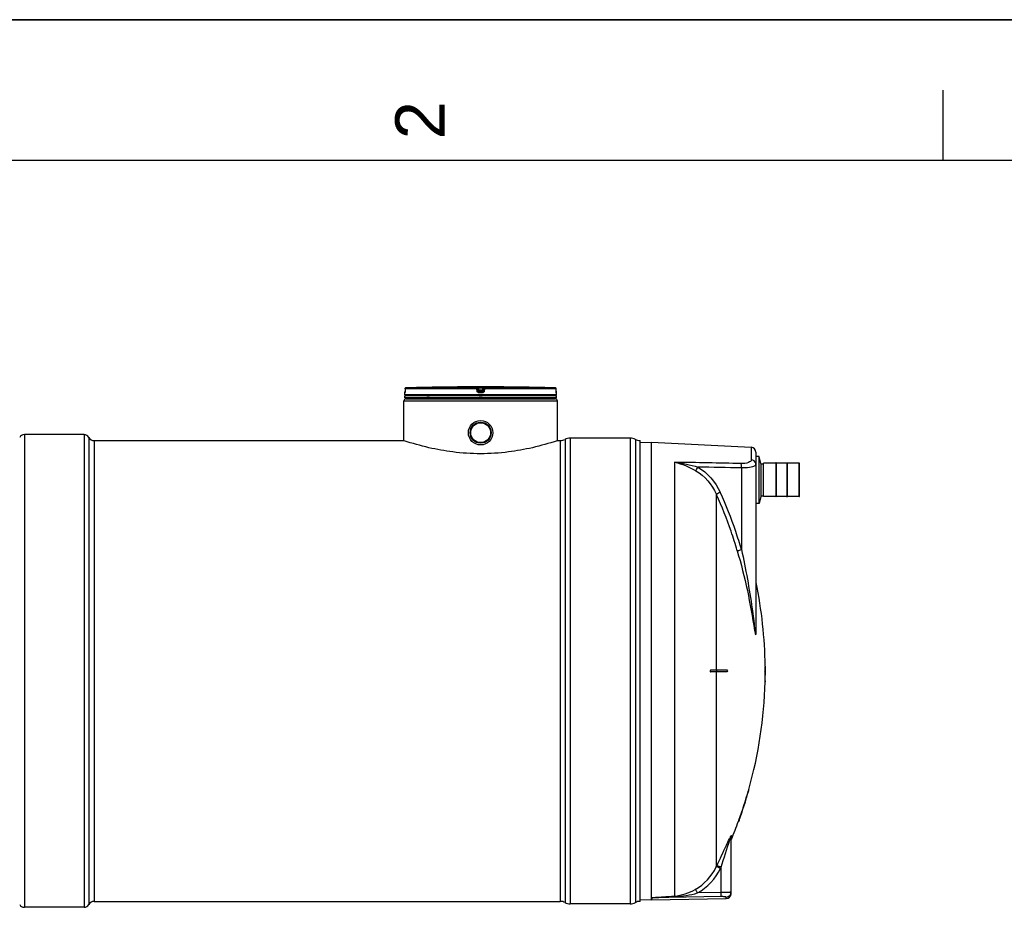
# Model space of a CAD drawing. Header units: millimetres. Extents: x 0 to 297, y 0 to 210.
# Tile 13 of 24: x 157 to 227, y 147 to 210. Entities that reach past the tile are written whole.
import ezdxf

# ---------------------------------------------------------------- set-up
doc = ezdxf.new("R2010")
doc.units = ezdxf.units.MM
doc.header["$LTSCALE"] = 16.335
doc.layers.get('0').update_dxf_attribs({"linetype": 'CONTINUOUS'})
for name, color, linetype in [('01_GLOBAL', 7, 'CONTINUOUS'), ('08_SURFACES', 7, 'CONTINUOUS'), ('AXES_REF', 7, 'CONTINUOUS')]:
    doc.layers.add(name, color=color, linetype=linetype)
doc.styles.add('TEXTSTYLE_2', font='arial.ttf')

# ---------------------------------------------------------------- blocks, each defined once
blk = doc.blocks.new('MARGEA4_BL0', base_point=(148.514, 105.014))
at = {"color": 7, "linetype": 'Continuous'}
for p, q in [((297.014, 210.014), (0.014, 210.014)), ((222.764, 205.014), (222.764, 200.014)), ((287.014, 200.014), (10.014, 200.014))]:
    blk.add_line(p, q, dxfattribs=at)
at = {"color": 7, "linetype": 'Continuous', "style": 'TEXTSTYLE_2', "oblique": 0.00002}
blk.add_text('2', height=3.5, rotation=90, dxfattribs=at).set_placement((187.389, 201.514))

msp = doc.modelspace()

# ---------------------------------------------------------------- linework, layer by layer
at = {"color": 7, "linetype": 'Continuous'}
for p, q in [((0, 210), (297, 210)), ((187.755, 183.918), (187.613, 183.917)), ((187.714, 183.918), (187.696, 183.918)), ((187.754, 183.918), (187.714, 183.918)), ((187.755, 183.918), (187.754, 183.918)), ((187.755, 183.918), (187.755, 183.918)), ((192.146, 183.918), (192.145, 183.918)), ((192.146, 183.918), (192.145, 183.918)), ((192.287, 183.917), (192.146, 183.918)), ((192.178, 183.918), (192.146, 183.918)), ((184.576, 183.364), (184.576, 183.507)), ((195.324, 183.294), (184.576, 183.294)), ((184.576, 183.152), (184.576, 183.294)), ((195.324, 183.152), (184.576, 183.152)), ((184.58, 183.541), (184.579, 183.534)), ((184.581, 183.564), (184.58, 183.555)), ((184.58, 183.555), (184.58, 183.548)), ((184.58, 183.548), (184.58, 183.541)), ((184.582, 183.607), (184.581, 183.595)), ((184.581, 183.595), (184.581, 183.584)), ((184.581, 183.584), (184.581, 183.574)), ((184.581, 183.574), (184.581, 183.564)), ((184.583, 183.791), (184.582, 183.632)), ((184.582, 183.632), (184.582, 183.619)), ((184.582, 183.619), (184.582, 183.607)), ((184.604, 183.294), (184.604, 183.297)), ((184.647, 183.082), (184.647, 183.152)), ((195.254, 183.082), (195.254, 183.152)), ((195.296, 183.294), (195.296, 183.297)), ((195.318, 183.632), (195.317, 183.791)), ((195.318, 183.617), (195.318, 183.632)), ((195.319, 183.606), (195.318, 183.62)), ((195.319, 183.595), (195.319, 183.608)), ((195.319, 183.585), (195.319, 183.597)), ((195.319, 183.577), (195.319, 183.587)), ((195.32, 183.566), (195.319, 183.58)), ((195.32, 183.557), (195.319, 183.568)), ((195.32, 183.55), (195.32, 183.559)), ((195.32, 183.543), (195.32, 183.552)), ((195.321, 183.537), (195.32, 183.545)), ((195.321, 183.528), (195.32, 183.541)), ((195.321, 183.53), (195.321, 183.534)), ((195.321, 183.526), (195.321, 183.53)), ((195.324, 183.364), (195.324, 183.507)), ((195.324, 183.152), (195.324, 183.294)), ((184.647, 183.082), (195.254, 183.082)), ((162.513, 180.112), (184.505, 180.112)), ((184.526, 180.105), (184.505, 180.112)), ((195.395, 180.112), (195.374, 180.105)), ((195.395, 180.112), (195.607, 180.112)), ((200.557, 180.288), (196.314, 180.288)), ((201.264, 147.385), (201.264, 180.112)), ((201.267, 179.97), (202.071, 180.013)), ((202.071, 180.013), (209.16, 179.641)), ((202.071, 147.639), (202.071, 180.013)), ((209.496, 179.288), (209.496, 166.669)), ((209.835, 178.498), (209.835, 176.147)), ((209.835, 178.454), (210.033, 178.454)), ((210.033, 176.149), (210.033, 178.496)), ((210.903, 178.504), (210.04, 178.504)), ((210.931, 178.532), (210.903, 178.532)), ((210.903, 178.532), (210.903, 176.113)), ((210.931, 178.532), (210.931, 176.113)), ((211.681, 178.504), (210.931, 178.504)), ((211.681, 178.532), (211.709, 178.532)), ((211.681, 178.532), (211.681, 176.113)), ((211.709, 178.532), (211.709, 176.113)), ((212.572, 178.504), (211.709, 178.504)), ((212.579, 176.149), (212.579, 178.496)), ((209.835, 176.191), (210.033, 176.191)), ((210.903, 176.142), (210.04, 176.142)), ((211.681, 176.142), (210.931, 176.142)), ((212.572, 176.142), (211.709, 176.142)), ((210.931, 176.113), (210.903, 176.113)), ((211.681, 176.113), (211.709, 176.113)), ((207.728, 147.93), (207.728, 151.928)), ((201.267, 147.526), (202.071, 147.484)), ((202.071, 147.639), (202.071, 147.636)), ((202.071, 147.636), (202.071, 147.484)), ((202.077, 147.484), (207.38, 147.577)), ((200.557, 147.208), (196.314, 147.208))]:
    msp.add_line(p, q, dxfattribs=at)
at = {"color": 9, "linetype": 'Continuous'}
for p, q in [((189.675, 183.861), (184.652, 183.861)), ((189.675, 183.861), (189.675, 183.917)), ((189.746, 183.799), (189.746, 183.855)), ((189.766, 183.696), (189.746, 183.855)), ((189.818, 183.918), (189.818, 183.847)), ((189.818, 183.918), (189.95, 183.918)), ((189.836, 183.705), (189.818, 183.847)), ((190.082, 183.847), (189.818, 183.847)), ((189.95, 183.918), (190.082, 183.918)), ((190.082, 183.847), (190.064, 183.705)), ((190.082, 183.918), (190.082, 183.847)), ((190.155, 183.855), (190.135, 183.696)), ((190.155, 183.855), (190.155, 183.799)), ((190.225, 183.917), (190.225, 183.861)), ((195.248, 183.861), (190.225, 183.861)), ((192.145, 183.918), (192.145, 183.918)), ((184.577, 183.507), (184.576, 183.507)), ((195.324, 183.364), (184.576, 183.364)), ((184.583, 183.791), (184.582, 183.632)), ((184.582, 183.632), (184.582, 183.632)), ((189.672, 183.791), (184.583, 183.791)), ((184.583, 183.791), (184.583, 183.791)), ((184.604, 183.297), (184.627, 183.297)), ((186.137, 183.297), (186.33, 183.297)), ((189.692, 183.632), (189.672, 183.791)), ((189.766, 183.64), (189.746, 183.799)), ((189.766, 183.696), (189.766, 183.64)), ((189.766, 183.696), (189.766, 183.691)), ((189.95, 183.507), (189.834, 183.507)), ((189.835, 183.634), (189.836, 183.634)), ((190.064, 183.705), (189.836, 183.705)), ((189.836, 183.705), (189.836, 183.578)), ((190.064, 183.634), (189.836, 183.634)), ((189.95, 183.578), (189.836, 183.578)), ((189.837, 183.297), (190.063, 183.297)), ((190.064, 183.578), (189.95, 183.578)), ((190.066, 183.507), (189.95, 183.507)), ((190.064, 183.578), (190.064, 183.705)), ((190.065, 183.634), (190.064, 183.634)), ((190.135, 183.696), (190.134, 183.691)), ((190.155, 183.799), (190.135, 183.64)), ((190.135, 183.64), (190.135, 183.696)), ((190.228, 183.791), (190.208, 183.632)), ((195.317, 183.791), (190.228, 183.791)), ((195.273, 183.297), (195.296, 183.297)), ((195.317, 183.791), (195.317, 183.791)), ((195.318, 183.632), (195.317, 183.791)), ((195.318, 183.632), (195.318, 183.632)), ((195.324, 183.507), (195.323, 183.507)), ((195.607, 180.112), (195.607, 147.385)), ((195.94, 180.195), (195.94, 147.302)), ((196.314, 180.288), (196.314, 147.208)), ((200.557, 180.288), (200.557, 147.208)), ((200.932, 180.195), (200.932, 147.302)), ((209.16, 179.641), (209.16, 178.748)), ((203.716, 178.575), (203.716, 147.764)), ((210.04, 176.142), (210.04, 178.504)), ((212.572, 176.142), (212.572, 178.504)), ((208.463, 178.171), (208.463, 172.372)), ((206.67, 176.321), (206.696, 176.264)), ((206.67, 176.321), (206.696, 176.264)), ((209.503, 166.636), (209.503, 170.035)), ((207.755, 152.061), (207.755, 151.801)), ((206.67, 149.827), (206.706, 149.901)), ((206.984, 149.73), (207.021, 149.805)), ((207.021, 148.014), (207.021, 149.805)), ((202.077, 147.636), (202.071, 147.636)), ((207.027, 147.726), (202.077, 147.636)), ((202.077, 147.484), (202.077, 147.636)), ((207.021, 148.014), (205.35, 147.984)), ((207.38, 147.577), (207.38, 147.684))]:
    msp.add_line(p, q, dxfattribs=at)
at = {"color": 7, "linetype": 'Continuous'}
for points in [[(187.696, 183.918), (187.674, 183.917), (187.663, 183.917)], [(192.215, 183.917), (192.195, 183.918), (192.186, 183.918)], [(184.579, 183.534), (184.579, 183.529), (184.579, 183.527), (184.579, 183.525), (184.579, 183.524), (184.579, 183.522), (184.579, 183.521), (184.578, 183.52), (184.578, 183.52)], [(195.322, 183.521), (195.322, 183.521), (195.322, 183.52), (195.322, 183.519), (195.322, 183.52), (195.322, 183.52), (195.322, 183.521), (195.322, 183.522), (195.322, 183.523), (195.321, 183.524), (195.321, 183.526)]]:
    msp.add_lwpolyline(points, dxfattribs=at)
at = {"color": 9, "linetype": 'Continuous'}
msp.add_lwpolyline([(209.503, 166.636), (209.501, 166.64), (209.5, 166.644), (209.499, 166.647), (209.498, 166.651), (209.497, 166.655), (209.496, 166.658), (209.496, 166.662), (209.496, 166.666), (209.496, 166.669)], dxfattribs=at)
at = {"color": 7, "linetype": 'Continuous'}
for radius in [0.87, 0.746]:
    msp.add_circle((189.95, 180.677), radius, dxfattribs=at)
for centre, radius, start, end in [((184.654, 183.791), 0.0707, 91.48637, 179.62893), ((189.95, -20.331), 204.261, 90.65549, 91.48637), ((189.95, -20.328), 204.258, 89.3842, 90.6158), ((189.95, -20.328), 204.258, 88.51363, 89.34452), ((195.247, 183.791), 0.0707, 0.47139, 88.50968), ((184.647, 183.507), 0.0707, 162.87448, 180), ((184.647, 183.364), 0.0707, 180, 235.73564), ((184.623, 183.297), 0.0184, 148.62171, 180), ((195.278, 183.297), 0.0184, 0, 31.37829), ((195.254, 183.364), 0.0707, 304.26436, 360), ((195.254, 183.507), 0.0707, 0, 17.12565), ((195.607, 180.819), 0.707, 270, 298.07249), ((196.314, 179.493), 0.796, 90, 118.07249), ((200.557, 179.493), 0.796, 61.92751, 90), ((201.264, 180.819), 0.707, 241.92751, 270), ((209.142, 179.288), 0.354, 0, 87), ((210.04, 178.496), 0.00707, 90, 180), ((212.572, 178.496), 0.00707, 0, 90), ((210.04, 176.149), 0.00707, 180, 270), ((212.572, 176.149), 0.00707, 270, 360), ((207.374, 147.93), 0.354, 271, 360), ((195.607, 146.678), 0.707, 61.92751, 90), ((196.314, 148.004), 0.796, 241.92751, 270), ((200.557, 148.004), 0.796, 270, 298.07249), ((201.264, 146.678), 0.707, 90, 118.07249)]:
    msp.add_arc(centre, radius, start, end, dxfattribs=at)
at = {"color": 9, "linetype": 'Continuous'}
for centre, radius, start, end in [((184.655, 183.788), 0.0737, 112.01648, 113.76901), ((184.655, 183.788), 0.0733, 106.67488, 112.02116), ((184.654, 183.789), 0.0721, 102.77751, 106.67429), ((184.654, 183.791), 0.0705, 99.31344, 102.77746), ((184.654, 183.794), 0.0672, 91.54035, 99.35142), ((195.247, 183.794), 0.0673, 80.77303, 88.46162), ((195.246, 183.791), 0.07, 79.08428, 80.81472), ((195.246, 183.79), 0.0717, 73.52092, 79.07067), ((195.246, 183.788), 0.0729, 71.97966, 73.5335), ((195.245, 183.788), 0.0735, 65.34706, 71.97453), ((195.246, 183.788), 0.0731, 58.80204, 65.35741), ((182.163, 183.643), 2.419, 357.85236, 359.726), ((190.533, 178.117), 5.631, 97.11548, 97.47489), ((189.367, 178.117), 5.631, 82.52511, 82.88452), ((197.772, 183.644), 2.453, 180.28324, 182.05321), ((179.682, 164.038), 29.652, 18.95632, 24.35031), ((179.656, 164.026), 29.991, 18.71813, 24.46984), ((179.699, 164.045), 29.634, 16.15397, 18.95452), ((179.675, 164.033), 29.971, 16.15397, 18.7161), ((212.873, 149.267), 5.852, 152.97971, 154.05481), ((210.345, 150.555), 3.015, 152.0081, 152.94282), ((207.495, 151.092), 3.069, 272.3448, 273.0337), ((207.377, 148.035), 0.351, 339.67961, 345.1144), ((207.374, 148.036), 0.353, 345.10838, 352.48322), ((207.381, 148.035), 0.347, 352.46954, 359.97748)]:
    msp.add_arc(centre, radius, start, end, dxfattribs=at)
for points in [[(184.583, 183.791), (184.583, 183.816), (184.602, 183.845), (184.625, 183.855)], [(189.675, 183.917), (189.707, 183.917), (189.742, 183.886), (189.746, 183.855)], [(189.675, 183.861), (189.707, 183.861), (189.742, 183.83), (189.746, 183.799)], [(190.225, 183.917), (190.194, 183.917), (190.158, 183.886), (190.155, 183.855)], [(190.155, 183.799), (190.158, 183.83), (190.194, 183.861), (190.225, 183.861)], [(195.317, 183.791), (195.317, 183.814), (195.303, 183.839), (195.283, 183.851)], [(189.836, 183.578), (189.805, 183.578), (189.769, 183.609), (189.766, 183.64)], [(190.135, 183.64), (190.131, 183.609), (190.096, 183.578), (190.064, 183.578)], [(208.45, 178.482), (206.872, 178.514), (205.294, 178.545), (203.716, 178.575)], [(203.716, 178.575), (204.249, 178.466), (204.762, 178.244), (205.232, 177.97)], [(203.716, 178.575), (204.276, 178.514), (204.832, 178.395), (205.372, 178.234)], [(205.372, 178.234), (206.06, 177.836), (206.624, 177.172), (206.954, 176.449)], [(208.463, 178.171), (207.432, 178.193), (206.402, 178.214), (205.372, 178.234)], [(209.484, 178.499), (209.448, 178.63), (209.297, 178.742), (209.16, 178.748)], [(209.496, 178.415), (209.496, 178.373), (209.452, 178.34), (209.416, 178.319)], [(205.232, 177.97), (205.862, 177.602), (206.373, 176.987), (206.67, 176.321)], [(207.021, 149.805), (207.229, 150.454), (207.419, 151.109), (207.642, 151.754)], [(207.728, 151.928), (207.728, 151.973), (207.737, 152.019), (207.755, 152.061)], [(205.184, 148.23), (205.819, 148.585), (206.355, 149.172), (206.67, 149.827)], [(205.35, 147.984), (206.046, 148.372), (206.637, 149.013), (206.984, 149.73)], [(203.716, 147.764), (204.228, 147.798), (204.736, 147.98), (205.184, 148.23)], [(203.729, 147.715), (204.276, 147.738), (204.823, 147.834), (205.35, 147.984)], [(207.38, 147.684), (207.513, 147.686), (207.66, 147.789), (207.706, 147.914)]]:
    msp.add_open_spline(points, degree=3, dxfattribs=at)
for points, knots in [([(189.672, 183.791), (189.672, 183.807), (189.678, 183.826), (189.669, 183.858), (189.675, 183.861)], [0, 0, 0, 0, 0.696676, 1, 1, 1, 1]), ([(189.675, 183.917), (189.676, 183.92), (189.698, 183.913), (189.72, 183.92), (189.767, 183.917), (189.8, 183.918), (189.818, 183.918)], [0, 0, 0, 0, 0.076793, 0.294399, 0.618544, 1, 1, 1, 1]), ([(189.746, 183.855), (189.746, 183.857), (189.757, 183.851), (189.776, 183.855), (189.801, 183.849), (189.818, 183.847)], [0, 0, 0, 0, 0.078331, 0.297814, 1, 1, 1, 1]), ([(190.082, 183.918), (190.1, 183.918), (190.133, 183.917), (190.18, 183.92), (190.202, 183.913), (190.225, 183.92), (190.225, 183.917)], [0, 0, 0, 0, 0.380898, 0.704707, 0.922316, 1, 1, 1, 1]), ([(190.082, 183.847), (190.099, 183.849), (190.125, 183.855), (190.143, 183.851), (190.155, 183.857), (190.155, 183.855)], [0, 0, 0, 0, 0.703406, 0.922256, 1, 1, 1, 1]), ([(190.228, 183.791), (190.228, 183.807), (190.223, 183.826), (190.231, 183.858), (190.225, 183.861)], [0, 0, 0, 0, 0.696676, 1, 1, 1, 1]), ([(184.58, 183.552), (184.58, 183.541), (184.575, 183.532), (184.581, 183.508), (184.577, 183.507)], [0, 0, 0, 0, 0.737028, 1, 1, 1, 1]), ([(184.577, 183.507), (184.577, 183.51), (184.577, 183.514), (184.578, 183.518), (184.578, 183.521)], [0, 0, 0, 0, 0.497733, 1, 1, 1, 1]), ([(189.672, 183.791), (189.689, 183.793), (189.715, 183.794), (189.734, 183.8), (189.746, 183.797), (189.746, 183.799)], [0, 0, 0, 0, 0.702528, 0.921269, 1, 1, 1, 1]), ([(189.692, 183.632), (189.709, 183.634), (189.733, 183.639), (189.755, 183.637), (189.764, 183.642), (189.766, 183.64)], [0, 0, 0, 0, 0.703014, 0.921451, 1, 1, 1, 1]), ([(189.834, 183.507), (189.801, 183.508), (189.731, 183.533), (189.696, 183.598), (189.692, 183.632)], [0, 0, 0, 0, 0.499748, 1, 1, 1, 1]), ([(189.801, 183.701), (189.792, 183.7), (189.785, 183.695), (189.766, 183.699), (189.766, 183.696)], [0, 0, 0, 0, 0.731988, 1, 1, 1, 1]), ([(189.834, 183.507), (189.834, 183.524), (189.839, 183.546), (189.831, 183.573), (189.836, 183.578)], [0, 0, 0, 0, 0.697837, 1, 1, 1, 1]), ([(190.066, 183.507), (190.066, 183.524), (190.061, 183.546), (190.069, 183.573), (190.064, 183.578)], [0, 0, 0, 0, 0.697838, 1, 1, 1, 1]), ([(190.208, 183.632), (190.204, 183.598), (190.169, 183.533), (190.1, 183.508), (190.066, 183.507)], [0, 0, 0, 0, 0.498891, 1, 1, 1, 1]), ([(190.135, 183.696), (190.135, 183.699), (190.116, 183.695), (190.108, 183.7), (190.1, 183.701)], [0, 0, 0, 0, 0.268012, 1, 1, 1, 1]), ([(190.208, 183.632), (190.191, 183.634), (190.167, 183.639), (190.145, 183.637), (190.136, 183.642), (190.135, 183.64)], [0, 0, 0, 0, 0.703014, 0.921451, 1, 1, 1, 1]), ([(190.228, 183.791), (190.211, 183.793), (190.185, 183.794), (190.166, 183.8), (190.154, 183.797), (190.155, 183.799)], [0, 0, 0, 0, 0.702528, 0.921269, 1, 1, 1, 1]), ([(195.323, 183.507), (195.319, 183.508), (195.326, 183.533), (195.32, 183.544), (195.32, 183.556)], [0, 0, 0, 0, 0.262647, 1, 1, 1, 1]), ([(195.323, 183.507), (195.323, 183.51), (195.323, 183.514), (195.322, 183.518), (195.322, 183.521)], [0, 0, 0, 0, 0.497732, 1, 1, 1, 1]), ([(205.232, 177.97), (205.238, 177.985), (205.281, 178.075), (205.33, 178.162), (205.372, 178.234)], [0, 0, 0, 0, 0.163359, 1, 1, 1, 1]), ([(209.16, 178.748), (209.16, 178.659), (208.868, 178.488), (208.625, 178.479), (208.45, 178.482)], [0, 0, 0, 0, 0.338359, 1, 1, 1, 1]), ([(208.463, 178.171), (208.463, 178.204), (208.463, 178.307), (208.464, 178.412), (208.45, 178.482)], [0, 0, 0, 0, 0.315006, 1, 1, 1, 1]), ([(209.416, 178.319), (209.305, 178.253), (208.978, 178.188), (208.657, 178.168), (208.463, 178.171)], [0, 0, 0, 0, 0.398951, 1, 1, 1, 1]), ([(209.496, 178.415), (209.496, 178.429), (209.494, 178.457), (209.488, 178.485), (209.484, 178.499)], [0, 0, 0, 0, 0.498517, 1, 1, 1, 1]), ([(206.67, 176.321), (206.683, 176.326), (206.777, 176.369), (206.872, 176.411), (206.954, 176.449)], [0, 0, 0, 0, 0.130533, 1, 1, 1, 1]), ([(208.163, 172.29), (208.176, 172.293), (208.276, 172.319), (208.376, 172.347), (208.463, 172.372)], [0, 0, 0, 0, 0.130961, 1, 1, 1, 1]), ([(208.163, 172.29), (208.434, 171.353), (208.922, 169.48), (209.233, 167.57), (209.399, 166.626)], [0, 0, 0, 0, 0.504281, 1, 1, 1, 1]), ([(208.463, 172.372), (208.769, 170.984), (209.109, 169.121), (209.339, 167.245), (209.399, 166.78)], [0, 0, 0, 0, 0.752036, 1, 1, 1, 1]), ([(209.399, 166.78), (209.417, 166.64), (209.461, 166.119), (209.496, 166.566), (209.496, 166.669)], [0, 0, 0, 0, 0.578058, 1, 1, 1, 1]), ([(209.399, 166.626), (209.417, 166.523), (209.497, 166.117), (209.503, 166.531), (209.503, 166.636)], [0, 0, 0, 0, 0.499178, 1, 1, 1, 1]), ([(206.706, 149.901), (206.94, 150.388), (207.239, 151.031), (207.537, 151.676), (207.611, 151.828)], [0, 0, 0, 0, 0.761227, 1, 1, 1, 1]), ([(207.642, 151.754), (207.646, 151.768), (207.656, 151.796), (207.666, 151.823), (207.671, 151.837)], [0, 0, 0, 0, 0.511748, 1, 1, 1, 1]), ([(207.671, 151.837), (207.678, 151.855), (207.679, 151.876), (207.728, 151.945), (207.728, 151.928)], [0, 0, 0, 0, 0.52687, 1, 1, 1, 1]), ([(207.683, 151.97), (207.693, 151.988), (207.699, 152.009), (207.755, 152.079), (207.755, 152.061)], [0, 0, 0, 0, 0.524126, 1, 1, 1, 1]), ([(206.984, 149.73), (206.918, 149.762), (206.823, 149.791), (206.702, 149.846), (206.67, 149.827)], [0, 0, 0, 0, 0.666101, 1, 1, 1, 1]), ([(207.021, 149.805), (206.954, 149.836), (206.859, 149.865), (206.738, 149.92), (206.706, 149.901)], [0, 0, 0, 0, 0.665943, 1, 1, 1, 1]), ([(205.35, 147.984), (205.317, 148.041), (205.263, 148.121), (205.212, 148.212), (205.184, 148.23)], [0, 0, 0, 0, 0.658849, 1, 1, 1, 1]), ([(202.071, 147.639), (202.2, 147.67), (202.474, 147.671), (203.021, 147.722), (203.438, 147.745), (203.716, 147.764)], [0, 0, 0, 0, 0.24151, 0.493459, 1, 1, 1, 1]), ([(202.077, 147.636), (202.078, 147.647), (202.129, 147.636), (202.183, 147.649), (202.315, 147.65), (202.483, 147.662), (202.692, 147.67), (202.968, 147.683), (203.314, 147.698), (203.591, 147.71), (203.729, 147.715)], [0, 0, 0, 0, 0.020129, 0.059116, 0.122152, 0.246811, 0.372019, 0.497509, 0.748698, 1, 1, 1, 1]), ([(203.729, 147.715), (203.727, 147.726), (203.724, 147.742), (203.719, 147.758), (203.716, 147.764)], [0, 0, 0, 0, 0.626709, 1, 1, 1, 1]), ([(207.621, 148.026), (207.584, 148.024), (207.383, 148.018), (207.183, 148.016), (207.021, 148.014)], [0, 0, 0, 0, 0.187344, 1, 1, 1, 1]), ([(207.027, 147.726), (207.026, 147.736), (207.024, 147.833), (207.022, 147.929), (207.021, 148.014)], [0, 0, 0, 0, 0.111817, 1, 1, 1, 1]), ([(207.38, 147.684), (207.38, 147.718), (207.194, 147.707), (207.112, 147.727), (207.027, 147.726)], [0, 0, 0, 0, 0.285221, 1, 1, 1, 1]), ([(207.728, 148.035), (207.728, 148.029), (207.691, 148.034), (207.675, 148.028), (207.658, 148.027)], [0, 0, 0, 0, 0.257506, 1, 1, 1, 1])]:
    msp.add_open_spline(points, degree=3, knots=knots, dxfattribs=at)
at = {"color": 7, "linetype": 'Continuous'}
for points in [[(189.766, 183.691), (189.772, 183.662), (189.805, 183.634), (189.835, 183.634)], [(190.134, 183.691), (190.128, 183.662), (190.095, 183.634), (190.065, 183.634)]]:
    msp.add_open_spline(points, degree=3, dxfattribs=at)
msp.add_open_spline([(195.374, 180.105), (194.801, 179.915), (193.666, 179.59), (191.851, 179.26), (189.95, 179.136), (188.049, 179.26), (186.235, 179.59), (185.099, 179.915), (184.526, 180.105)], degree=3, knots=[0, 0, 0, 0, 0.164013, 0.320125, 0.5, 0.679875, 0.835987, 1, 1, 1, 1], dxfattribs=at)
at = {"layer": '01_GLOBAL', "color": 9, "linetype": 'Continuous'}
msp.add_line((184.505, 182.94), (195.395, 182.94), dxfattribs=at)
at = {"layer": '01_GLOBAL', "color": 7, "linetype": 'Continuous'}
for p, q in [((184.505, 180.112), (184.505, 182.94)), ((184.647, 183.082), (195.254, 183.082)), ((195.395, 180.112), (195.395, 182.94))]:
    msp.add_line(p, q, dxfattribs=at)
for centre, start, end in [((184.647, 182.94), 90, 180), ((195.254, 182.94), 0, 90)]:
    msp.add_arc(centre, 0.141, start, end, dxfattribs=at)
at = {"layer": '08_SURFACES', "color": 9, "linetype": 'Continuous'}
for p, q in [((206.67, 176.321), (206.67, 163.819)), ((206.67, 163.678), (206.67, 149.827)), ((206.683, 163.819), (206.683, 163.678)), ((210.145, 164.031), (210.159, 164.031)), ((210.138, 163.041), (210.152, 163.041)), ((208.978, 155.263), (208.964, 155.263)), ((208.293, 153.141), (208.278, 153.141))]:
    msp.add_line(p, q, dxfattribs=at)
at = {"layer": '08_SURFACES', "color": 7, "linetype": 'Continuous'}
for p, q in [((206.296, 163.819), (207.432, 163.819)), ((207.432, 163.678), (206.296, 163.678)), ((210.128, 163.819), (210.16, 163.819)), ((210.128, 163.678), (210.16, 163.678)), ((210.144, 164.102), (210.158, 164.102)), ((210.144, 164.102), (210.145, 164.031)), ((210.159, 164.031), (210.158, 164.102)), ((210.138, 163.041), (210.136, 162.97)), ((210.136, 162.97), (210.151, 162.97)), ((210.151, 162.97), (210.152, 163.041)), ((208.966, 155.272), (208.964, 155.263)), ((208.972, 155.29), (208.966, 155.272)), ((208.984, 155.333), (208.972, 155.29)), ((208.978, 155.263), (208.998, 155.332)), ((208.984, 155.333), (208.999, 155.333)), ((208.996, 155.324), (208.997, 155.329)), ((208.998, 155.332), (208.999, 155.333)), ((208.252, 153.071), (208.252, 153.07)), ((208.252, 153.07), (208.267, 153.07)), ((208.257, 153.085), (208.254, 153.076)), ((208.303, 153.169), (208.266, 153.067)), ((208.303, 153.169), (208.268, 153.072))]:
    msp.add_line(p, q, dxfattribs=at)
for points in [[(208.978, 155.263), (208.982, 155.275), (208.986, 155.287), (208.989, 155.299), (208.991, 155.309), (208.994, 155.317)], [(208.254, 153.076), (208.253, 153.073), (208.252, 153.071)], [(208.278, 153.141), (208.274, 153.132), (208.271, 153.123), (208.268, 153.114), (208.265, 153.105), (208.262, 153.098), (208.257, 153.085)], [(208.267, 153.07), (208.267, 153.071), (208.269, 153.074), (208.27, 153.079)], [(208.273, 153.086), (208.276, 153.095), (208.28, 153.105), (208.284, 153.116)], [(208.284, 153.116), (208.288, 153.128), (208.293, 153.141)]]:
    msp.add_lwpolyline(points, dxfattribs=at)
for radius, start, end in [(31.044, 0.65259, 11.68403), (31.043, 358.69474, 359.86949), (31.043, 0.13051, 0.52207), (31.058, 358.69534, 359.86954), (31.058, 0.13046, 0.52183), (31.058, 359.86954, 0.21743), (31.044, 344.27202, 358.56419), (31.043, 340.02034, 344.13634), (31.058, 340.02983, 344.14375), (31.044, 337.36465, 339.88146)]:
    msp.add_arc((179.103, 163.748), radius, start, end, dxfattribs=at)
for points, knots in [([(206.267, 163.805), (206.247, 163.787), (206.223, 163.728), (206.272, 163.678), (206.296, 163.678)], [0, 0, 0, 0, 0.528162, 1, 1, 1, 1]), ([(206.314, 163.678), (206.286, 163.678), (206.231, 163.743), (206.282, 163.819), (206.314, 163.819)], [0, 0, 0, 0, 0.472816, 1, 1, 1, 1]), ([(206.296, 163.819), (206.291, 163.819), (206.28, 163.816), (206.271, 163.809), (206.267, 163.805)], [0, 0, 0, 0, 0.454373, 1, 1, 1, 1]), ([(210.142, 163.678), (210.119, 163.678), (210.147, 163.722), (210.137, 163.794), (210.141, 163.775), (210.141, 163.772)], [0, 0, 0, 0, 0.607592, 0.919925, 1, 1, 1, 1]), ([(210.126, 163.773), (210.125, 163.761), (210.122, 163.723), (210.127, 163.742), (210.127, 163.744)], [0, 0, 0, 0, 0.827981, 1, 1, 1, 1]), ([(210.128, 163.819), (210.123, 163.819), (210.131, 163.794), (210.126, 163.783), (210.126, 163.773)], [0, 0, 0, 0, 0.3171, 1, 1, 1, 1])]:
    msp.add_open_spline(points, degree=3, knots=knots, dxfattribs=at)
msp.add_open_spline([(207.432, 163.819), (207.479, 163.819), (207.479, 163.678), (207.432, 163.678)], degree=3, dxfattribs=at)
at = {"layer": 'AXES_REF', "color": 7, "linetype": 'Continuous'}
for p, q in [((161.806, 180.536), (157.563, 180.536)), ((209.725, 178.994), (209.496, 178.994)), ((209.725, 175.651), (209.725, 178.994)), ((209.835, 178.498), (209.725, 178.994)), ((209.835, 176.147), (209.725, 175.651)), ((209.725, 175.651), (209.496, 175.651)), ((161.806, 146.961), (157.563, 146.961)), ((162.513, 147.385), (195.607, 147.385))]:
    msp.add_line(p, q, dxfattribs=at)
at = {"layer": 'AXES_REF', "color": 9, "linetype": 'Continuous'}
for p, q in [((157.563, 180.536), (157.563, 146.961)), ((161.806, 180.536), (161.806, 146.961)), ((162.139, 180.336), (162.139, 147.16)), ((162.513, 180.112), (162.513, 147.385))]:
    msp.add_line(p, q, dxfattribs=at)
at = {"layer": 'AXES_REF', "color": 7, "linetype": 'Continuous'}
for radius in [0.743, 0.707]:
    msp.add_circle((189.95, 180.677), radius, dxfattribs=at)
for centre, radius, start, end in [((157.563, 180.159), 0.377, 90, 151.92751), ((161.806, 180.159), 0.377, 28.07249, 90), ((162.513, 180.536), 0.424, 208.07249, 270), ((157.563, 147.338), 0.377, 208.07249, 270), ((161.806, 147.338), 0.377, 270, 331.92751), ((162.513, 146.961), 0.424, 90, 151.92751)]:
    msp.add_arc(centre, radius, start, end, dxfattribs=at)

# ---------------------------------------------------------------- block references
at = {"color": 7, "linetype": 'Continuous'}
msp.add_blockref('MARGEA4_BL0', (148.514, 105.014), dxfattribs=at)

doc.saveas('drawing.dxf')
